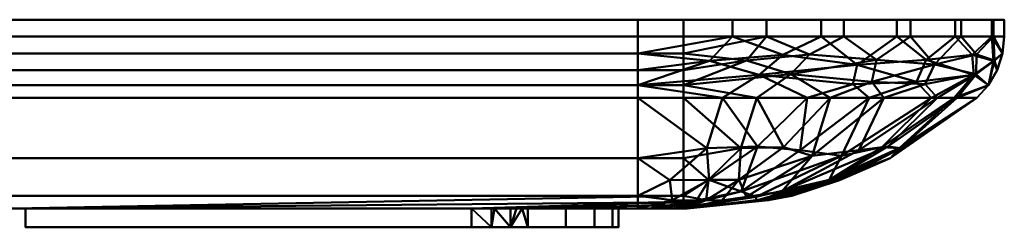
# Model space of a CAD drawing. Header units: millimetres. Extents: x -127 to 127, y -23 to 0.
# Tile 2 of 2: x 20 to 127, y -23 to 0. Entities that reach past the tile are written whole.
import ezdxf

# ---------------------------------------------------------------- set-up
doc = ezdxf.new("R2010")
doc.units = ezdxf.units.MM
doc.layers.add('A-GENM', color=13, linetype='Continuous', lineweight=30)

# ---------------------------------------------------------------- blocks, each defined once
blk = doc.blocks.new('MODEL - MODEL-357957-View 1')
at = {"layer": 'A-GENM', "lineweight": 40}
mesh = blk.add_polyface(dxfattribs=at)
corners = [(87, 0, 84), (97.35, 0, 82.64), (107, 0, 78.64), (115.28, 0, 72.28), (121.64, 0, 64), (125.64, 0, 54.35), (127, 0, 44), (127, 0, -49), (125.81, 0, -58.06), (122.31, 0, -66.5), (116.75, 0, -73.75), (109.5, 0, -79.31), (101.06, 0, -82.81), (92, 0, -84), (-92, 0, -84), (-101.06, 0, -82.81), (-109.5, 0, -79.31), (-116.75, 0, -73.75), (-122.31, 0, -66.5), (-125.81, 0, -58.06), (-127, 0, -49), (-127, 0, 44), (-125.64, 0, 54.35), (-121.64, 0, 64), (-115.28, 0, 72.28), (-107, 0, 78.64), (-97.35, 0, 82.64), (-87, 0, 84)]
mesh.append_faces([[corners[k] for k in face] for face in [(10, 13, 8, 9)]], dxfattribs={"vtx0": -1, "vtx1": -1})
mesh.append_faces([[corners[k] for k in face] for face in [(21, 27, 14, 20)]], dxfattribs={"vtx0": -1, "vtx1": -1, "vtx2": -1})
mesh.append_faces([[corners[k] for k in face] for face in [(27, 21, 22, 26), (14, 27, 0, 13)]], dxfattribs={"vtx0": -1, "vtx2": -1})
mesh.append_faces([[corners[k] for k in face] for face in [(0, 5, 6, 13)]], dxfattribs={"vtx0": -1, "vtx2": -1, "vtx3": -1})
mesh.append_faces([[corners[k] for k in face] for face in [(5, 0, 1, 2)]], dxfattribs={"vtx0": -1, "vtx3": -1})
mesh.append_faces([[corners[k] for k in face] for face in [(25, 26, 22), (7, 8, 13, 6)]], dxfattribs={"vtx1": -1, "vtx2": -1})
mesh.append_faces([[corners[k] for k in face] for face in [(16, 17, 20, 14)]], dxfattribs={"vtx1": -1, "vtx2": -1, "vtx3": -1})
mesh.append_faces([[corners[k] for k in face] for face in [(18, 19, 20, 17), (14, 15, 16), (3, 4, 5, 2)]], dxfattribs={"vtx2": -1})
mesh.append_faces([[corners[k] for k in face] for face in [(22, 23, 24, 25), (10, 11, 12, 13)]], dxfattribs={"vtx3": -1})
mesh = blk.add_polyface(dxfattribs=at)
corners = [(92, 0, -84), (92, -1.82, -84), (-92, -1.82, -84), (-92, 0, -84)]
mesh.append_faces([[corners[k] for k in face] for face in [(0, 1, 2, 3)]])
mesh = blk.add_polyface(dxfattribs=at)
corners = [(-87, 0, 84), (-87, -1.82, 84), (87, -1.82, 84), (87, 0, 84)]
mesh.append_faces([[corners[k] for k in face] for face in [(0, 1, 2, 3)]])
mesh = blk.add_polyface(dxfattribs=at)
corners = [(127, 0, 44), (125.64, 0, 54.35), (121.64, 0, 64), (115.28, 0, 72.28), (107, 0, 78.64), (97.35, 0, 82.64), (87, 0, 84), (87, -1.82, 84), (97.35, -1.82, 82.64), (107, -1.82, 78.64), (115.28, -1.82, 72.28), (121.64, -1.82, 64), (125.64, -1.82, 54.35), (127, -1.82, 44)]
mesh.append_faces([[corners[k] for k in face] for face in [(0, 1, 12, 13), (7, 8, 5, 6)]], dxfattribs={"vtx1": -1})
mesh.append_faces([[corners[k] for k in face] for face in [(1, 2, 11, 12), (10, 11, 2, 3), (3, 4, 9, 10), (4, 5, 8, 9)]], dxfattribs={"vtx1": -1, "vtx3": -1})
mesh = blk.add_polyface(dxfattribs=at)
corners = [(92, 0, -84), (101.06, 0, -82.81), (109.5, 0, -79.31), (116.75, 0, -73.75), (122.31, 0, -66.5), (125.81, 0, -58.06), (127, 0, -49), (127, -1.82, -49), (125.81, -1.82, -58.06), (122.31, -1.82, -66.5), (116.75, -1.82, -73.75), (109.5, -1.82, -79.31), (101.06, -1.82, -82.81), (92, -1.82, -84)]
mesh.append_faces([[corners[k] for k in face] for face in [(0, 1, 12, 13), (7, 8, 5, 6)]], dxfattribs={"vtx1": -1})
mesh.append_faces([[corners[k] for k in face] for face in [(1, 2, 11, 12), (10, 11, 2, 3), (3, 4, 9, 10), (4, 5, 8, 9)]], dxfattribs={"vtx1": -1, "vtx3": -1})
mesh = blk.add_polyface(dxfattribs=at)
corners = [(127, 0, 44), (127, -1.82, 44), (127, -1.82, -49), (127, 0, -49)]
mesh.append_faces([[corners[k] for k in face] for face in [(0, 1, 2, 3)]])
mesh = blk.add_polyface(dxfattribs=at)
corners = [(92, -8.53, -81), (-92, -8.53, -81), (-92, -7.13, -82.27), (-92, -5.5, -83.22), (-92, -3.7, -83.8), (-92, -1.82, -84), (92, -1.82, -84), (92, -3.7, -83.8), (92, -5.5, -83.22), (92, -7.13, -82.27)]
mesh.append_faces([[corners[k] for k in face] for face in [(2, 9, 0, 1)]], dxfattribs={"vtx0": -1})
mesh.append_faces([[corners[k] for k in face] for face in [(4, 7, 8, 3), (9, 2, 3, 8)]], dxfattribs={"vtx0": -1, "vtx2": -1})
mesh.append_faces([[corners[k] for k in face] for face in [(5, 6, 7, 4)]], dxfattribs={"vtx2": -1})
mesh = blk.add_polyface(dxfattribs=at)
corners = [(-87, -8.53, 81), (87, -8.53, 81), (87, -7.13, 82.27), (87, -5.5, 83.22), (87, -3.7, 83.8), (87, -1.82, 84), (-87, -1.82, 84), (-87, -3.7, 83.8), (-87, -5.5, 83.22), (-87, -7.13, 82.27)]
mesh.append_faces([[corners[k] for k in face] for face in [(2, 9, 0, 1)]], dxfattribs={"vtx0": -1})
mesh.append_faces([[corners[k] for k in face] for face in [(4, 7, 8, 3), (9, 2, 3, 8)]], dxfattribs={"vtx0": -1, "vtx2": -1})
mesh.append_faces([[corners[k] for k in face] for face in [(5, 6, 7, 4)]], dxfattribs={"vtx2": -1})
mesh = blk.add_polyface(dxfattribs=at)
corners = [(87, -8.53, 81), (105.5, -8.53, 76.04), (119.04, -8.53, 62.5), (124, -8.53, 44), (125.27, -7.13, 44), (126.22, -5.5, 44), (126.8, -3.7, 44), (127, -1.82, 44), (125.64, -1.82, 54.35), (121.64, -1.82, 64), (115.28, -1.82, 72.28), (107, -1.82, 78.64), (97.35, -1.82, 82.64), (87, -1.82, 84), (87, -3.7, 83.8), (87, -5.5, 83.22), (87, -7.13, 82.27), (100.24, -6, 80.66), (123.66, -6, 57.24), (94.81, -4.48, 82.82), (125.82, -4.48, 51.81), (110.96, -4.93, 75.34), (118.47, -4.36, 68.09), (112.27, -8.53, 69.27), (102.82, -3.84, 80.49), (123.49, -3.84, 59.82), (117.43, -6.78, 67.6), (110.47, -7.05, 74.3), (96.25, -8.53, 78.52), (121.52, -8.53, 53.25)]
mesh.append_faces([[corners[k] for k in face] for face in [(6, 20, 5), (9, 25, 8), (11, 21, 10), (23, 27, 1), (5, 20, 4), (10, 22, 9)]], dxfattribs={"vtx0": -1, "vtx1": -1})
mesh.append_faces([[corners[k] for k in face] for face in [(17, 19, 16), (2, 18, 26), (24, 19, 17), (16, 28, 17), (18, 20, 25), (21, 24, 17), (19, 12, 14), (10, 21, 22), (11, 24, 21), (8, 25, 20), (19, 24, 12), (18, 29, 4), (18, 4, 20), (9, 22, 25), (27, 21, 17), (22, 21, 26), (18, 25, 22), (20, 6, 8), (27, 23, 26), (22, 26, 18), (1, 27, 17), (21, 27, 26)]], dxfattribs={"vtx0": -1, "vtx1": -1, "vtx2": -1})
mesh.append_faces([[corners[k] for k in face] for face in [(18, 2, 29)]], dxfattribs={"vtx0": -1, "vtx2": -1})
mesh.append_faces([[corners[k] for k in face] for face in [(0, 28, 16), (7, 8, 6), (3, 4, 29)]], dxfattribs={"vtx1": -1})
mesh.append_faces([[corners[k] for k in face] for face in [(11, 12, 24), (15, 16, 19), (14, 15, 19), (23, 2, 26), (28, 1, 17)]], dxfattribs={"vtx1": -1, "vtx2": -1})
mesh.append_faces([[corners[k] for k in face] for face in [(12, 13, 14)]], dxfattribs={"vtx2": -1})
mesh = blk.add_polyface(dxfattribs=at)
corners = [(124, -8.53, -49), (119.71, -8.53, -65), (108, -8.53, -76.71), (92, -8.53, -81), (92, -7.13, -82.27), (92, -5.5, -83.22), (92, -3.7, -83.8), (92, -1.82, -84), (101.06, -1.82, -82.81), (109.5, -1.82, -79.31), (116.75, -1.82, -73.75), (122.31, -1.82, -66.5), (125.81, -1.82, -58.06), (127, -1.82, -49), (126.8, -3.7, -49), (126.22, -5.5, -49), (125.27, -7.13, -49), (123.93, -5.94, -60.69), (103.69, -5.94, -80.93), (125.92, -4.46, -55.85), (98.85, -4.46, -82.92), (119.39, -4.87, -69.93), (113.05, -4.36, -76.51), (113.85, -8.53, -70.85), (112.56, -6.78, -75.46), (123.95, -3.78, -62.74), (105.74, -3.78, -80.95), (118.35, -7.02, -69.44), (121.85, -8.53, -57), (100, -8.53, -78.85)]
mesh.append_faces([[corners[k] for k in face] for face in [(6, 20, 5), (11, 21, 10), (23, 27, 1), (5, 20, 4), (10, 22, 9), (9, 26, 8)]], dxfattribs={"vtx0": -1, "vtx1": -1})
mesh.append_faces([[corners[k] for k in face] for face in [(17, 19, 16), (2, 18, 24), (11, 25, 21), (25, 19, 17), (16, 28, 17), (18, 20, 26), (21, 25, 17), (19, 12, 14), (10, 21, 22), (22, 24, 18), (8, 26, 20), (27, 23, 24), (18, 29, 4), (18, 4, 20), (9, 22, 26), (27, 21, 17), (22, 21, 24), (19, 25, 12), (20, 6, 8), (18, 26, 22), (1, 27, 17), (21, 27, 24)]], dxfattribs={"vtx0": -1, "vtx1": -1, "vtx2": -1})
mesh.append_faces([[corners[k] for k in face] for face in [(18, 2, 29)]], dxfattribs={"vtx0": -1, "vtx2": -1})
mesh.append_faces([[corners[k] for k in face] for face in [(0, 28, 16), (7, 8, 6), (3, 4, 29)]], dxfattribs={"vtx1": -1})
mesh.append_faces([[corners[k] for k in face] for face in [(11, 12, 25), (15, 16, 19), (14, 15, 19), (23, 2, 24), (28, 1, 17)]], dxfattribs={"vtx1": -1, "vtx2": -1})
mesh.append_faces([[corners[k] for k in face] for face in [(12, 13, 14)]], dxfattribs={"vtx2": -1})
mesh = blk.add_polyface(dxfattribs=at)
corners = [(124, -8.53, 44), (124, -8.53, -49), (125.27, -7.13, -49), (126.22, -5.5, -49), (126.8, -3.7, -49), (127, -1.82, -49), (127, -1.82, 44), (126.8, -3.7, 44), (126.22, -5.5, 44), (125.27, -7.13, 44)]
mesh.append_faces([[corners[k] for k in face] for face in [(2, 9, 0, 1)]], dxfattribs={"vtx0": -1})
mesh.append_faces([[corners[k] for k in face] for face in [(4, 7, 8, 3), (9, 2, 3, 8)]], dxfattribs={"vtx0": -1, "vtx2": -1})
mesh.append_faces([[corners[k] for k in face] for face in [(5, 6, 7, 4)]], dxfattribs={"vtx2": -1})
mesh = blk.add_polyface(dxfattribs=at)
corners = [(92, -8.53, -81), (92, -15.1, -71.56), (92, -19.21, -60.81), (92, -20.6, -49.39), (73.75, -20.6, -49.39), (71.38, -20.59, -50.32), (68.86, -20.58, -50.63), (20.17, -20.58, -50.63), (20.17, -20.6, -50.01), (20.17, -20.6, -49.39), (18.93, -20.6, -49.39), (18.93, -20.6, -50.01), (18.93, -20.58, -50.63), (-70.12, -20.58, -50.63), (-72.65, -20.59, -50.32), (-75.02, -20.6, -49.39), (-92, -20.6, -49.39), (-92, -19.21, -60.81), (-92, -15.1, -71.56), (-92, -8.53, -81), (92, -19.9, -55.1), (-92, -19.9, -55.1), (92, -20.25, -52.25), (-92, -20.25, -52.25)]
mesh.append_faces([[corners[k] for k in face] for face in [(11, 8, 9, 10)]], dxfattribs={"vtx0": -1})
mesh.append_faces([[corners[k] for k in face] for face in [(14, 23, 13), (6, 22, 5)]], dxfattribs={"vtx0": -1, "vtx1": -1})
mesh.append_faces([[corners[k] for k in face] for face in [(7, 12, 20, 6), (12, 17, 2)]], dxfattribs={"vtx0": -1, "vtx1": -1, "vtx2": -1})
mesh.append_faces([[corners[k] for k in face] for face in [(12, 7, 8, 11), (18, 1, 2, 17), (12, 2, 20), (12, 21, 17), (6, 20, 22), (13, 23, 21)]], dxfattribs={"vtx0": -1, "vtx2": -1})
mesh.append_faces([[corners[k] for k in face] for face in [(15, 16, 14)]], dxfattribs={"vtx1": -1})
mesh.append_faces([[corners[k] for k in face] for face in [(22, 3, 5), (12, 13, 21), (16, 23, 14)]], dxfattribs={"vtx1": -1, "vtx2": -1})
mesh.append_faces([[corners[k] for k in face] for face in [(19, 0, 1, 18), (3, 4, 5)]], dxfattribs={"vtx2": -1})
mesh = blk.add_polyface(dxfattribs=at)
corners = [(87, -20.6, 49.39), (87, -19.21, 60.81), (87, -15.1, 71.56), (87, -8.53, 81), (-87, -8.53, 81), (-87, -15.1, 71.56), (-87, -19.21, 60.81), (-87, -20.6, 49.39)]
mesh.append_faces([[corners[k] for k in face] for face in [(1, 6, 7, 0)]], dxfattribs={"vtx0": -1})
mesh.append_faces([[corners[k] for k in face] for face in [(2, 5, 6, 1)]], dxfattribs={"vtx0": -1, "vtx2": -1})
mesh.append_faces([[corners[k] for k in face] for face in [(3, 4, 5, 2)]], dxfattribs={"vtx2": -1})
mesh = blk.add_polyface(dxfattribs=at)
corners = [(92.39, -20.6, 44), (103.81, -19.21, 44), (114.56, -15.1, 44), (124, -8.53, 44), (119.04, -8.53, 62.5), (105.5, -8.53, 76.04), (87, -8.53, 81), (87, -15.1, 71.56), (87, -19.21, 60.81), (87, -20.6, 49.39), (88.4, -20.6, 49.21), (89.7, -20.6, 48.67), (90.81, -20.6, 47.81), (91.67, -20.6, 46.7), (92.21, -20.6, 45.4), (94.79, -17.48, 64.9), (107.9, -17.48, 51.79), (98.27, -18.75, 58.69), (96.25, -8.53, 78.52), (121.52, -8.53, 53.25), (99.92, -19.33, 53.92), (112.27, -8.53, 69.27), (109.25, -14.84, 61.07), (104.73, -14.24, 67.1), (100.07, -13.83, 70.78), (94.55, -14, 72.54), (90.5, -17.51, 65.94), (90.74, -19.7, 58.11), (93.42, -19.73, 56.93), (109.03, -17.48, 47.5), (101.14, -19.69, 47.72), (99.93, -19.73, 50.37), (115.54, -14.01, 51.51), (113.64, -13.9, 57.13)]
mesh.append_faces([[corners[k] for k in face] for face in [(21, 22, 4), (9, 27, 8), (3, 32, 2), (0, 30, 14), (7, 25, 6), (8, 26, 7), (4, 33, 19)]], dxfattribs={"vtx0": -1, "vtx1": -1})
mesh.append_faces([[corners[k] for k in face] for face in [(20, 22, 17), (27, 26, 8), (15, 17, 24), (16, 20, 31), (7, 26, 25), (10, 28, 27), (25, 24, 18), (21, 23, 22), (33, 32, 19), (22, 20, 16), (30, 16, 31), (16, 30, 29), (2, 32, 29), (24, 23, 5), (20, 17, 12), (22, 23, 17), (16, 32, 33), (23, 24, 17), (25, 15, 24), (15, 25, 26), (15, 26, 27), (28, 15, 27), (28, 17, 15), (28, 11, 17), (16, 29, 32), (29, 30, 1), (30, 31, 14), (31, 20, 13), (33, 22, 16), (33, 4, 22)]], dxfattribs={"vtx0": -1, "vtx1": -1, "vtx2": -1})
mesh.append_faces([[corners[k] for k in face] for face in [(25, 18, 6), (29, 1, 2), (20, 12, 13), (30, 0, 1)]], dxfattribs={"vtx0": -1, "vtx2": -1})
mesh.append_faces([[corners[k] for k in face] for face in [(10, 11, 28), (11, 12, 17), (5, 18, 24), (21, 5, 23), (9, 10, 27), (13, 14, 31), (3, 19, 32)]], dxfattribs={"vtx1": -1, "vtx2": -1})
mesh = blk.add_polyface(dxfattribs=at)
corners = [(124, -8.53, -49), (114.56, -15.1, -49), (103.81, -19.21, -49), (92.39, -20.6, -49), (92.38, -20.6, -49.1), (92.34, -20.6, -49.2), (92.28, -20.6, -49.28), (92.2, -20.6, -49.34), (92.1, -20.6, -49.38), (92, -20.6, -49.39), (92, -19.21, -60.81), (92, -15.1, -71.56), (92, -8.53, -81), (108, -8.53, -76.71), (119.71, -8.53, -65), (108.22, -17.48, -55.04), (98.04, -17.48, -65.22), (102.72, -18.75, -57.23), (121.85, -8.53, -57), (100, -8.53, -78.85), (98.87, -19.33, -57.96), (113.85, -8.53, -70.85), (106.03, -14.84, -67.28), (111.14, -14.24, -63.68), (114.29, -13.83, -59.88), (115.71, -14, -55.27), (109, -17.51, -51.71), (101.28, -19.7, -51.46), (100.45, -19.73, -53.2), (94.72, -17.48, -66.09), (94.45, -19.69, -58.31), (96.16, -19.73, -57.44), (98.23, -14.01, -72.7), (102.92, -13.9, -71.15)]
mesh.append_faces([[corners[k] for k in face] for face in [(21, 22, 13), (3, 27, 2), (12, 32, 11), (9, 30, 8), (1, 25, 0), (2, 26, 1), (13, 33, 19)]], dxfattribs={"vtx0": -1, "vtx1": -1})
mesh.append_faces([[corners[k] for k in face] for face in [(20, 22, 17), (27, 26, 2), (15, 17, 24), (1, 26, 25), (4, 28, 27), (25, 24, 18), (21, 23, 22), (33, 32, 19), (30, 16, 31), (16, 30, 29), (11, 32, 29), (24, 23, 14), (20, 17, 6), (16, 20, 31), (22, 23, 17), (16, 32, 33), (22, 20, 16), (23, 24, 17), (25, 15, 24), (15, 25, 26), (15, 26, 27), (28, 15, 27), (28, 17, 15), (28, 5, 17), (16, 29, 32), (29, 30, 10), (30, 31, 8), (31, 20, 7), (33, 22, 16), (33, 13, 22)]], dxfattribs={"vtx0": -1, "vtx1": -1, "vtx2": -1})
mesh.append_faces([[corners[k] for k in face] for face in [(25, 18, 0), (29, 10, 11), (20, 6, 7), (30, 9, 10)]], dxfattribs={"vtx0": -1, "vtx2": -1})
mesh.append_faces([[corners[k] for k in face] for face in [(5, 6, 17), (4, 5, 28), (14, 18, 24), (21, 14, 23), (3, 4, 27), (7, 8, 31), (12, 19, 32)]], dxfattribs={"vtx1": -1, "vtx2": -1})
mesh = blk.add_polyface(dxfattribs=at)
corners = [(124, -8.53, 44), (114.56, -15.1, 44), (103.81, -19.21, 44), (92.39, -20.6, 44), (92.39, -20.6, -49), (103.81, -19.21, -49), (114.56, -15.1, -49), (124, -8.53, -49)]
mesh.append_faces([[corners[k] for k in face] for face in [(5, 2, 3, 4)]], dxfattribs={"vtx0": -1})
mesh.append_faces([[corners[k] for k in face] for face in [(6, 1, 2, 5)]], dxfattribs={"vtx0": -1, "vtx2": -1})
mesh.append_faces([[corners[k] for k in face] for face in [(7, 0, 1, 6)]], dxfattribs={"vtx2": -1})
mesh = blk.add_polyface(dxfattribs=at)
corners = [(92.39, -20.6, 44), (92.21, -20.6, 45.4), (91.67, -20.6, 46.7), (90.81, -20.6, 47.81), (89.7, -20.6, 48.67), (88.4, -20.6, 49.21), (87, -20.6, 49.39), (-87, -20.6, 49.39), (-88.4, -20.6, 49.21), (-89.7, -20.6, 48.67), (-90.81, -20.6, 47.81), (-91.67, -20.6, 46.7), (-92.21, -20.6, 45.4), (-92.39, -20.6, 44), (-92.39, -20.6, -49), (-92.38, -20.6, -49.1), (-92.34, -20.6, -49.2), (-92.28, -20.6, -49.28), (-92.2, -20.6, -49.34), (-92.1, -20.6, -49.38), (-92, -20.6, -49.39), (-75.02, -20.6, -49.39), (-75.66, -20.6, -49.02), (-76.27, -20.6, -48.59), (-80.42, -20.6, -44.68), (-83.55, -20.6, -39.92), (-85.5, -20.6, -34.57), (-86.16, -20.6, -28.91), (-85.5, -20.6, -23.24), (-83.55, -20.6, -17.89), (-80.42, -20.6, -13.13), (-76.27, -20.6, -9.22), (-74.38, -20.6, -8.1), (-72.3, -20.6, -7.41), (-70.12, -20.6, -7.18), (18.93, -20.6, -7.18), (18.93, -20.6, -49.39), (20.17, -20.6, -49.39), (20.17, -20.6, -7.18), (68.86, -20.6, -7.18), (71.04, -20.6, -7.41), (73.12, -20.6, -8.1), (75, -20.6, -9.22), (79.15, -20.6, -13.13), (82.28, -20.6, -17.89), (84.23, -20.6, -23.24), (84.89, -20.6, -28.91), (84.23, -20.6, -34.57), (82.28, -20.6, -39.92), (79.15, -20.6, -44.68), (75, -20.6, -48.59), (74.39, -20.6, -49.02), (73.75, -20.6, -49.39), (92, -20.6, -49.39), (92.1, -20.6, -49.38), (92.2, -20.6, -49.34), (92.28, -20.6, -49.28), (92.34, -20.6, -49.2), (92.38, -20.6, -49.1), (92.39, -20.6, -49)]
mesh.append_faces([[corners[k] for k in face] for face in [(3, 0, 1, 2)]], dxfattribs={"vtx0": -1})
mesh.append_faces([[corners[k] for k in face] for face in [(40, 0, 39), (44, 0, 43), (31, 13, 30), (33, 13, 32), (24, 20, 23)]], dxfattribs={"vtx0": -1, "vtx1": -1})
mesh.append_faces([[corners[k] for k in face] for face in [(39, 0, 6, 38)]], dxfattribs={"vtx0": -1, "vtx1": -1, "vtx2": -1})
mesh.append_faces([[corners[k] for k in face] for face in [(35, 38, 6, 7)]], dxfattribs={"vtx0": -1, "vtx1": -1, "vtx3": -1})
mesh.append_faces([[corners[k] for k in face] for face in [(0, 3, 4), (13, 9, 10, 12), (13, 28, 29), (28, 13, 14, 27), (14, 26, 27)]], dxfattribs={"vtx0": -1, "vtx2": -1})
mesh.append_faces([[corners[k] for k in face] for face in [(13, 33, 34, 7), (20, 24, 25, 14)]], dxfattribs={"vtx0": -1, "vtx2": -1, "vtx3": -1})
mesh.append_faces([[corners[k] for k in face] for face in [(0, 4, 5, 6), (13, 7, 8, 9)]], dxfattribs={"vtx0": -1, "vtx3": -1})
mesh.append_faces([[corners[k] for k in face] for face in [(21, 22, 20)]], dxfattribs={"vtx1": -1})
mesh.append_faces([[corners[k] for k in face] for face in [(40, 41, 0), (44, 45, 0), (42, 43, 0), (41, 42, 0), (55, 56, 59, 54), (46, 47, 59), (48, 49, 53), (47, 48, 59), (50, 51, 53), (49, 50, 53), (34, 35, 7), (31, 32, 13), (29, 30, 13), (25, 26, 14), (22, 23, 20), (19, 20, 14, 18), (17, 18, 14)]], dxfattribs={"vtx1": -1, "vtx2": -1})
mesh.append_faces([[corners[k] for k in face] for face in [(53, 54, 59, 48)]], dxfattribs={"vtx1": -1, "vtx2": -1, "vtx3": -1})
mesh.append_faces([[corners[k] for k in face] for face in [(59, 0, 45, 46)]], dxfattribs={"vtx1": -1, "vtx3": -1})
mesh.append_faces([[corners[k] for k in face] for face in [(51, 52, 53), (36, 37, 38, 35), (10, 11, 12), (15, 16, 17, 14)]], dxfattribs={"vtx2": -1})
mesh.append_faces([[corners[k] for k in face] for face in [(56, 57, 58, 59)]], dxfattribs={"vtx3": -1})
mesh = blk.add_polyface(dxfattribs=at)
corners = [(20.17, -22.65, -50.63), (20.17, -22.65, -7.18), (20.17, -20.6, -7.18), (20.17, -20.6, -49.39), (20.17, -20.6, -50.01), (20.17, -20.58, -50.63)]
mesh.append_faces([[corners[k] for k in face] for face in [(3, 0, 1, 2)]], dxfattribs={"vtx0": -1})
mesh.append_faces([[corners[k] for k in face] for face in [(0, 3, 4)]], dxfattribs={"vtx0": -1, "vtx2": -1})
mesh.append_faces([[corners[k] for k in face] for face in [(4, 5, 0)]], dxfattribs={"vtx2": -1})
mesh = blk.add_polyface(dxfattribs=at)
corners = [(20.17, -22.65, -50.63), (20.17, -20.58, -50.63), (68.86, -20.58, -50.63), (68.86, -22.65, -50.63)]
mesh.append_faces([[corners[k] for k in face] for face in [(0, 1, 2, 3)]])
mesh = blk.add_polyface(dxfattribs=at)
corners = [(68.86, -22.65, -7.18), (68.86, -20.6, -7.18), (20.17, -20.6, -7.18), (20.17, -22.65, -7.18)]
mesh.append_faces([[corners[k] for k in face] for face in [(0, 1, 2, 3)]])
mesh = blk.add_polyface(dxfattribs=at)
corners = [(75, -22.65, -48.59), (73.12, -22.65, -49.71), (71.04, -22.65, -50.4), (68.86, -22.65, -50.63), (68.86, -20.58, -50.63), (71.38, -20.59, -50.32), (73.75, -20.6, -49.39), (74.39, -20.6, -49.02), (75, -20.6, -48.59)]
mesh.append_faces([[corners[k] for k in face] for face in [(6, 1, 5), (1, 7, 0)]], dxfattribs={"vtx0": -1, "vtx1": -1})
mesh.append_faces([[corners[k] for k in face] for face in [(5, 1, 2)]], dxfattribs={"vtx0": -1, "vtx2": -1})
mesh.append_faces([[corners[k] for k in face] for face in [(4, 5, 2), (6, 7, 1)]], dxfattribs={"vtx1": -1, "vtx2": -1})
mesh.append_faces([[corners[k] for k in face] for face in [(2, 3, 4), (7, 8, 0)]], dxfattribs={"vtx2": -1})
mesh = blk.add_polyface(dxfattribs=at)
corners = [(68.86, -22.65, -7.18), (71.04, -22.65, -7.41), (73.12, -22.65, -8.1), (75, -22.65, -9.22), (75, -20.6, -9.22), (73.12, -20.6, -8.1), (71.04, -20.6, -7.41), (68.86, -20.6, -7.18)]
mesh.append_faces([[corners[k] for k in face] for face in [(4, 5, 2, 3)]], dxfattribs={"vtx1": -1})
mesh.append_faces([[corners[k] for k in face] for face in [(1, 2, 5, 6)]], dxfattribs={"vtx1": -1, "vtx3": -1})
mesh.append_faces([[corners[k] for k in face] for face in [(6, 7, 0, 1)]], dxfattribs={"vtx3": -1})
mesh = blk.add_polyface(dxfattribs=at)
corners = [(75, -22.65, -9.22), (79.15, -22.65, -13.13), (82.28, -22.65, -17.89), (84.23, -22.65, -23.24), (84.89, -22.65, -28.91), (84.23, -22.65, -34.57), (82.28, -22.65, -39.92), (79.15, -22.65, -44.68), (75, -22.65, -48.59), (75, -20.6, -48.59), (79.15, -20.6, -44.68), (82.28, -20.6, -39.92), (84.23, -20.6, -34.57), (84.89, -20.6, -28.91), (84.23, -20.6, -23.24), (82.28, -20.6, -17.89), (79.15, -20.6, -13.13), (75, -20.6, -9.22)]
mesh.append_faces([[corners[k] for k in face] for face in [(9, 10, 7, 8)]], dxfattribs={"vtx1": -1})
mesh.append_faces([[corners[k] for k in face] for face in [(11, 12, 5, 6), (10, 11, 6, 7), (4, 5, 12, 13), (14, 15, 2, 3), (15, 16, 1, 2), (3, 4, 13, 14)]], dxfattribs={"vtx1": -1, "vtx3": -1})
mesh.append_faces([[corners[k] for k in face] for face in [(16, 17, 0, 1)]], dxfattribs={"vtx3": -1})
mesh = blk.add_polyface(dxfattribs=at)
corners = [(20.17, -22.65, -7.18), (20.17, -22.65, -50.63), (68.86, -22.65, -50.63), (71.04, -22.65, -50.4), (73.12, -22.65, -49.71), (75, -22.65, -48.59), (79.15, -22.65, -44.68), (82.28, -22.65, -39.92), (84.23, -22.65, -34.57), (84.89, -22.65, -28.91), (84.23, -22.65, -23.24), (82.28, -22.65, -17.89), (79.15, -22.65, -13.13), (75, -22.65, -9.22), (73.12, -22.65, -8.1), (71.04, -22.65, -7.41), (68.86, -22.65, -7.18)]
mesh.append_faces([[corners[k] for k in face] for face in [(16, 13, 14, 15), (2, 0, 1)]], dxfattribs={"vtx0": -1})
mesh.append_faces([[corners[k] for k in face] for face in [(9, 2, 8), (6, 2, 5)]], dxfattribs={"vtx0": -1, "vtx1": -1})
mesh.append_faces([[corners[k] for k in face] for face in [(16, 9, 10, 11), (2, 6, 7, 8)]], dxfattribs={"vtx0": -1, "vtx3": -1})
mesh.append_faces([[corners[k] for k in face] for face in [(12, 13, 16, 11)]], dxfattribs={"vtx1": -1, "vtx2": -1})
mesh.append_faces([[corners[k] for k in face] for face in [(16, 0, 2, 9)]], dxfattribs={"vtx1": -1, "vtx2": -1, "vtx3": -1})
mesh.append_faces([[corners[k] for k in face] for face in [(2, 3, 4, 5)]], dxfattribs={"vtx3": -1})

msp = doc.modelspace()

# ---------------------------------------------------------------- block references
at = {"layer": 'A-GENM', "lineweight": 40}
msp.add_blockref('MODEL - MODEL-357957-View 1', (0, 0), dxfattribs=at)

doc.saveas('drawing.dxf')
